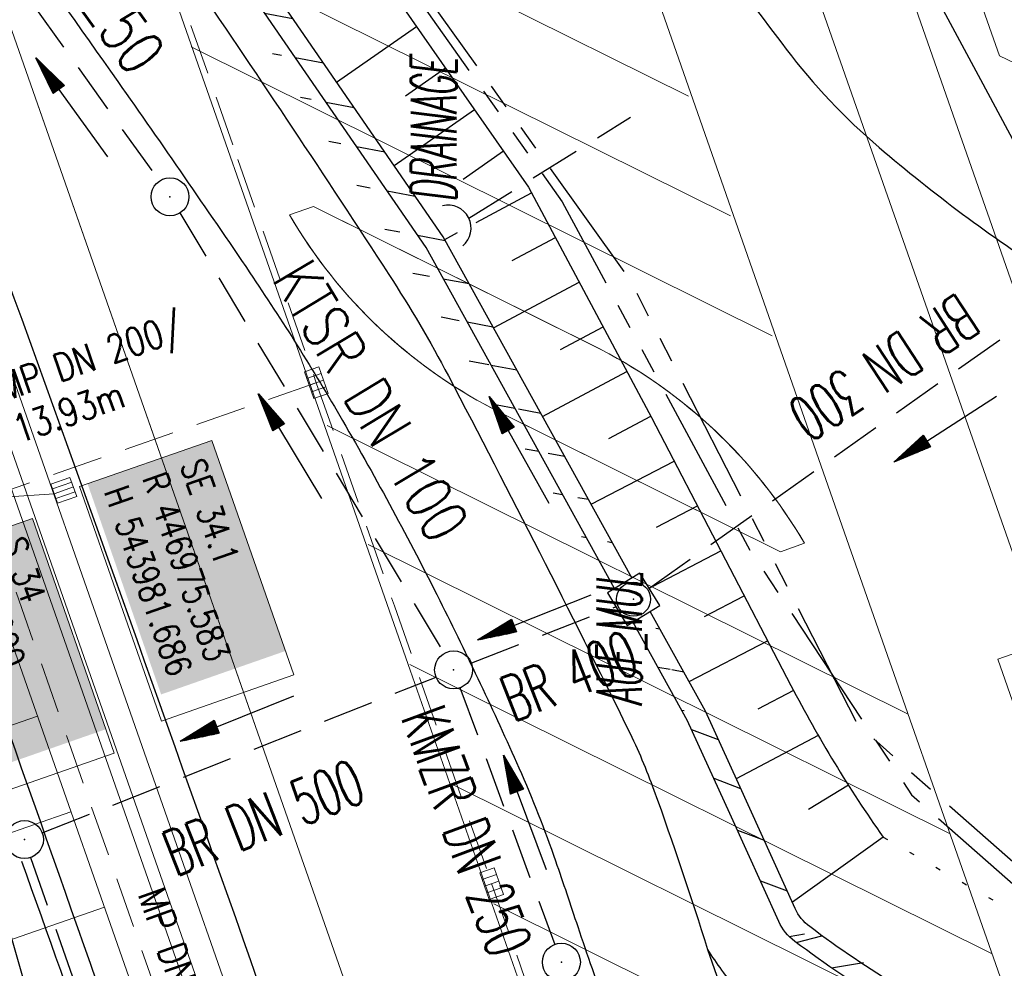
# Model space of a CAD drawing. Extents: x 446577 to 447216, y 443659 to 444842.
# Tile 112 of 177: x 446951 to 446990, y 444059 to 444097. Entities that reach past the tile are written whole.
import ezdxf
from ezdxf.enums import TextEntityAlignment as Align

# ---------------------------------------------------------------- set-up
doc = ezdxf.new("R2010")
doc.units = 0
doc.header["$LTSCALE"] = 2
doc.header["$MEASUREMENT"] = 0
for name, pattern in [('AUSGEZOGEN', [0]), ('GESTRICH-X2', [1.5, 1, -0.5]), ('PHANTOMX2', [5, 2.5, -0.5, 0.5, -0.5, 0.5, -0.5]), ('PUNKTX2_STR', [0.6, 0.1, -0.5])]:
    doc.linetypes.add(name, pattern=pattern)
doc.layers.get('0').update_dxf_attribs({"linetype": 'AUSGEZOGEN'})
for name, color, linetype in [('204-GRENZL-BAB', 7, 'AUSGEZOGEN'), ('ANMERKUNG', 7, 'CONTINUOUS'), ('Beschriftung', 7, 'CONTINUOUS'), ('BOESCHG', 250, 'AUSGEZOGEN'), ('DURCHL', 200, 'GESTRICH-X2'), ('FBRTOP', 250, 'AUSGEZOGEN'), ('Hintergrund', 7, 'CONTINUOUS'), ('Hintergrundplan', 7, 'CONTINUOUS'), ('KANAL', 7, 'GESTRICH-X2'), ('Lichtwellenleiter COLT', 46, 'PHANTOMX2'), ('Lichtwellenleiter GLH', 46, 'PHANTOMX2'), ('MULDE', 250, 'AUSGEZOGEN'), ('NUTZUNG', 8, 'PUNKTX2_STR'), ('PFEIL', 7, 'CONTINUOUS'), ('PFEILTOP', 200, 'AUSGEZOGEN'), ('Rinne', 200, 'CONTINUOUS'), ('SCHSYMBOL', 200, 'AUSGEZOGEN'), ('STRASSE', 250, 'AUSGEZOGEN'), ('TEXTO', 4, 'CONTINUOUS')]:
    doc.layers.add(name, color=color, linetype=linetype)
doc.styles.add('6', font='txt_____.ttf', dxfattribs={"width": 0.8, "height": 1})
doc.styles.add('8', font='txt_____.ttf', dxfattribs={"width": 0.8, "height": 1})
doc.styles.add('ROMANS', font='romans.shx', dxfattribs={"width": 0.8})
pattern_1 = [(349.3127690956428, (446945.9215762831, 444119.7831494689), (0.278171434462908, 1.473981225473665), [])]

# ---------------------------------------------------------------- blocks, each defined once
blk = doc.blocks.new('DL')
at = {"color": 0}
blk.add_arc((-0.3106833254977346, 0.0246800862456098), 0.9100732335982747, 282.5363002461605, 77.46369975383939, dxfattribs=at)
blk.add_point((0.5969366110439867, 0.0027149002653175), dxfattribs=at)
blk = doc.blocks.new('GST')
at = {"color": 0}
blk.add_circle((0, 0), 0.75, dxfattribs=at)
blk.add_point((0, 0), dxfattribs=at)
blk = doc.blocks.new('17')
blk.add_lwpolyline([(-0.7551444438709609, -1.217819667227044), (0.7477110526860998, -1.217819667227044), (0.7477110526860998, -1.800570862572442), (-0.7551444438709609, -1.800570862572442)], close=True)
blk.add_blockref('GST', (0, 0))
blk = doc.blocks.new('10')
blk.add_blockref('GST', (0, 0))
blk = doc.blocks.new('20')
blk.add_lwpolyline([(-0.7540238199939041, -0.7510624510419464), (0.7541923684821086, -0.7510624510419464), (0.7541923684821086, 0.7497802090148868), (-0.7540238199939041, 0.7497802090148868)], close=True)
blk.add_circle((0, 0), 0.675503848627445)
blk.add_point((0, 0))
blk = doc.blocks.new('PFEIL2')
at = {"color": 0}
for p, q in [((0.8796887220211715, 0.0024565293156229), (-2.401395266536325, -0.0115320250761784)), ((0.8808543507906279, -0.2709205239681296), (0.8785230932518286, 0.2758335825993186)), ((0.8785230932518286, 0.2758335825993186), (2.429089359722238, 0.0090619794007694)), ((0.9110887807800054, 0.2702307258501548), (0.8785706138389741, 0.2646884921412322)), ((0.9651190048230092, 0.2609349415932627), (0.8786494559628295, 0.2461975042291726)), ((1.01914922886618, 0.2516391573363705), (0.8787282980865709, 0.2277065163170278)), ((1.073179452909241, 0.24234337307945), (0.8788071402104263, 0.2092155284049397)), ((1.127209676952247, 0.2330475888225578), (0.8788859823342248, 0.1907245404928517)), ((1.181239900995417, 0.2237518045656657), (0.8789648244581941, 0.1722335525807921)), ((1.235270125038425, 0.2144560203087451), (0.8790436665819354, 0.1537425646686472)), ((1.289300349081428, 0.2051602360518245), (0.8791225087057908, 0.1352515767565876)), ((1.34333057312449, 0.195864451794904), (0.8792013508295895, 0.1167605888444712)), ((1.397360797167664, 0.1865686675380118), (0.8792801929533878, 0.0982696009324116)), ((1.451391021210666, 0.1772728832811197), (0.8793590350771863, 0.0797786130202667)), ((1.505421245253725, 0.1679770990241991), (0.8794378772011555, 0.0612876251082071)), ((1.559451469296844, 0.1586813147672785), (0.8795167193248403, 0.0427966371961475)), ((1.613481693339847, 0.1493855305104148), (0.8795955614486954, 0.024305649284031)), ((1.66751191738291, 0.140089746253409), (0.8796744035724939, 0.005814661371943)), ((1.721542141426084, 0.1307939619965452), (0.8797532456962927, -0.0126763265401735)), ((1.775572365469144, 0.1214981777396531), (0.8798320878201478, -0.0311673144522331)), ((1.82960258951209, 0.1122023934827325), (0.8799109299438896, -0.0496583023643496)), ((1.883632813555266, 0.1029066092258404), (0.8799897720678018, -0.0681492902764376)), ((1.937663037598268, 0.0936108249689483), (0.8800686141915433, -0.08664027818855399)), ((1.991693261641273, 0.0843150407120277), (0.8801474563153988, -0.105131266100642)), ((2.045723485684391, 0.0750192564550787), (0.8802262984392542, -0.1236222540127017)), ((2.099753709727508, 0.0657234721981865), (0.8803051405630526, -0.1421132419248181)), ((2.153783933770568, 0.056427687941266), (0.8803839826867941, -0.1606042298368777)), ((2.207814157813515, 0.0471319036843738), (0.8804628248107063, -0.1790952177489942)), ((2.261844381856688, 0.0378361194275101), (0.8805416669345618, -0.1975862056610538)), ((2.31587460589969, 0.0285403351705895), (0.8806205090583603, -0.2160771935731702)), ((2.36990482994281, 0.0192445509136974), (0.8806993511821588, -0.2345681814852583)), ((2.423935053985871, 0.009948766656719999), (0.8807781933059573, -0.2530591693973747)), ((2.429089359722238, 0.0090619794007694), (0.8808543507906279, -0.2709205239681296))]:
    blk.add_line(p, q, dxfattribs=at)
blk = doc.blocks.new('SK-rechteck Mitt')
at = {"color": 18, "lineweight": 9, "true_color": 0x000000}
for p, q in [((-0.375, 0.2), (-0.375, -0.2)), ((-0.375, 0.2), (0.375, 0.2)), ((-0.1875, 0.2), (-0.1875, -0.2)), ((0, 0.2), (0, -0.2)), ((0.1875, 0.2), (0.1875, -0.2)), ((0.375, 0.2), (0.375, -0.2)), ((-0.375, -0.2), (0.375, -0.2))]:
    blk.add_line(p, q, dxfattribs=at)
blk = doc.blocks.new('SK-quadrat Rand')
at = {"color": 18, "lineweight": 9, "true_color": 0x000000}
for p, q in [((-0.4, 0.8), (-0.4, 0)), ((-0.4, 0.8), (0.4, 0.8)), ((-0.2, 0.8), (-0.2, 0)), ((0, 0.8), (0, 0)), ((0.2, 0.8), (0.2, 0)), ((0.4, 0.8), (0.4, 0)), ((-0.4, 0), (0.4, 0))]:
    blk.add_line(p, q, dxfattribs=at)

msp = doc.modelspace()

# ---------------------------------------------------------------- hatches: boundary and pattern name
at = {"layer": 'PFEILTOP'}
h = msp.add_hatch(dxfattribs=at)
h.set_pattern_fill('_USER', color=256, scale=1.5, angle=45, style=0, pattern_type=0)
h.set_pattern_definition(pattern_1)
edge = h.paths.add_edge_path()
edge.add_line((446974.9538125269, 444074.8880937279), (446967.5025274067, 444088.3657829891))
edge.add_line((446967.5025274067, 444088.3657829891), (446949.7923490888, 444114.0595496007))
edge.add_line((446949.7923490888, 444114.0595496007), (446934.7433422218, 444136.3120810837))
edge.add_line((446934.084896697, 444135.8577752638), (446934.739103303, 444136.3182247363))
edge.add_line((446974.2698390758, 444074.4718069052), (446966.8214725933, 444087.944217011))
edge.add_line((446966.8214725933, 444087.944217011), (446949.1316509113, 444113.6084503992))
edge.add_line((446949.1316509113, 444113.6084503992), (446934.0806577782, 444135.8639189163))
h = msp.add_hatch(dxfattribs=at)
h.set_pattern_fill('_USER', color=256, scale=1.5, angle=45, style=0, pattern_type=0)
h.set_pattern_definition(pattern_1)
edge = h.paths.add_edge_path()
edge.add_line((446977.8610626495, 444069.6295358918), (446975.6841824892, 444073.5670196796))
edge.add_line((446977.1609373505, 444069.2424641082), (446975.0002090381, 444073.1507328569))
h = msp.add_hatch(dxfattribs=at)
h.set_pattern_fill('_USER', color=256, scale=1.5, angle=45, style=0, pattern_type=0)
h.set_pattern_definition([(9.33866288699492, (446995.4612132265, 444055.4750530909), (-0.2434045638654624, 1.480119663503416), [])])
edge = h.paths.add_edge_path()
edge.add_arc((446997.7529090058, 444052.065992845), 1.370160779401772, 15.23288174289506, 46.43622519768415)
edge.add_arc((446986.0713761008, 444039.7836346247), 18.32051577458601, 46.43622519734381, 54.87209918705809)
edge.add_arc((446990.3564765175, 444045.8744089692), 10.8733943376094, 54.87209918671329, 68.55359848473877)
edge.add_arc((446990.5429532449, 443991.7397602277), 32.30510983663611, 30.82616753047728, 36.53613942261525)
edge.add_arc((447166.4296622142, 444120.6339597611), 185.7546931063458, 213.4729715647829, 216.1825084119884, ccw=False)
edge.add_arc((447094.2245889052, 444072.8914328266), 99.19303017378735, 209.764800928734, 213.4729715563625, ccw=False)
edge.add_arc((447148.7685278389, 444104.0845578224), 162.0265588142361, 208.1238329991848, 209.7648009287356, ccw=False)
edge.add_arc((447130.0417178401, 444094.0753596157), 140.792683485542, 206.363457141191, 208.123832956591, ccw=False)
edge.add_arc((447083.1456818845, 444070.833233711), 88.45307510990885, 202.6138456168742, 206.3634571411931, ccw=False)
edge.add_arc((447014.8522746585, 444042.3860673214), 14.47178865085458, 193.3353238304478, 202.6138456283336, ccw=False)
edge.add_arc((447032.2373512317, 444046.507044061), 32.33861088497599, 188.3080403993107, 193.3353238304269, ccw=False)
edge.add_arc((446865.1785341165, 444022.1118551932), 136.4919953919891, 8.308040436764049, 10.75447794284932)
edge.add_arc((446818.246483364, 444013.1977267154), 184.2631066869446, 10.75447794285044, 11.83994306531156)
edge.add_arc((446982.4909826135, 444047.6297060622), 16.44827797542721, 11.83994308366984, 15.47357671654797)
edge.add_arc((446997.2481964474, 444051.7149155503), 1.13605094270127, 15.47357671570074, 46.43622519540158)
edge.add_arc((446985.7772795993, 444039.6540061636), 17.78079391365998, 46.43622520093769, 54.17360759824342)
edge.add_arc((446990.1282019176, 444045.6808552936), 10.34752844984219, 54.17360759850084, 83.98377958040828)
edge.add_arc((446992.764012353, 444070.6908056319), 14.80093298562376, 239.1447287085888, 263.9837796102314, ccw=False)
edge.add_arc((447006.691913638, 444094.0039153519), 41.9576544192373, 232.9201002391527, 239.1447287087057, ccw=False)
edge.add_arc((446982.6286066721, 444062.1633087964), 2.046916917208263, 204.4604746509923, 232.9201002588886, ccw=False)

# ---------------------------------------------------------------- linework, layer by layer
at = {"layer": '204-GRENZL-BAB', "flags": 128}
msp.add_lwpolyline([(446932.5158822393, 444123.428482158), (446958.9741703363, 444030.7311500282)], dxfattribs=at)
at = {"layer": 'Beschriftung', "color": 18, "lineweight": 9, "true_color": 0x000000}
for points in [[(446958.3534182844, 444080.3247356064), (446961.5907582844, 444071.0570936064), (446956.3670232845, 444069.2323576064), (446953.1296842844, 444078.4999996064), (446958.3534182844, 444080.3247356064)], [(446951.2643292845, 444077.2367006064), (446954.5016682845, 444067.9690576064), (446944.7465392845, 444064.5614306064), (446941.5091992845, 444073.8290736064), (446951.2643292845, 444077.2367006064)], [(446999.1777212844, 444075.0823156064), (447002.4150602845, 444065.8146726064), (446992.6599312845, 444062.4070456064), (446989.4225912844, 444071.6746886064), (446999.1777212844, 444075.0823156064)]]:
    msp.add_lwpolyline(points, close=True, dxfattribs=at)
at = {"layer": 'BOESCHG'}
for p, q in [((446963.289113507, 444094.4785657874), (446966.4465900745, 444096.6796390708)), ((446966.0072468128, 444093.9353850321), (446967.5903180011, 444095.0389421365)), ((446965.5592377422, 444091.185090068), (446968.7340459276, 444093.3982452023)), ((446968.2860368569, 444090.6479502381), (446969.8777738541, 444091.757548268)), ((446968.8036972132, 444088.9302841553), (446970.9951793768, 444090.1005875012)), ((446967.558167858, 444088.2651419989), (446968.0667874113, 444088.536756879)), ((446970.2316267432, 444087.4255156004), (446971.937303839, 444088.3363875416)), ((446969.4937314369, 444084.7641453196), (446972.8794283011, 444086.5721875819)), ((446972.1415329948, 444083.9108173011), (446973.8215527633, 444084.8079876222)), ((446971.4292950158, 444081.2631486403), (446974.7636772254, 444083.0437876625)), ((446974.0514392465, 444080.3961190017), (446975.7058016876, 444081.2795877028)), ((446973.3455367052, 444077.7971008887), (446976.6294451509, 444079.5056337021)), ((446975.9330297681, 444076.8888132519), (446977.5525335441, 444077.7313992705)), ((446975.8042335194, 444074.5673103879), (446978.4756219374, 444075.9571648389)), ((446977.8241074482, 444073.3637051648), (446979.3987103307, 444074.1829304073)), ((446977.2174938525, 444070.7936062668), (446980.3217987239, 444072.4086959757)), ((446981.3479711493, 444070.4352661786), (446979.9293415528, 444069.7082122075)), ((446982.3226591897, 444068.6653708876), (446979.0787185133, 444066.9547483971)), ((446983.5126635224, 444066.7002340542), (446981.9420950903, 444065.7345541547)), ((446984.885, 444064.65), (446981.2989352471, 444062.07766602))]:
    msp.add_line(p, q, dxfattribs=at)
msp.add_lwpolyline([(446937.9133367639, 444138.9139687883), (446952.548, 444116.365), (446962.8125188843, 444101.8910266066), (446970.871, 444090.331), (446975.732142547, 444081.2281395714), (446981.244, 444070.634)], dxfattribs=at)
at = {"layer": 'BOESCHG', "flags": 128}
for points in [[(446992.7249511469, 444087.1585944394), (446988.7491891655, 444094.5633114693), (446985.4456442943, 444100.7160477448, -0.2141283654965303), (446985.1409655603, 444105.0084545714, 0.1777741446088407), (446985.1366278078, 444110.1210414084, 0.04173906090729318), (446983.0256363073, 444114.65022882, -0.03256679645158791), (446980.2161290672, 444120.4005883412, -0.02692287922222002), (446978.6319248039, 444124.943616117, 0.02859997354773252), (446977.1261525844, 444129.2156171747, 0.1019053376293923), (446975.1102982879, 444132.167427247, 0.1006197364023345), (446972.0592862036, 444134.1142205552, 0.2354196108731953), (446967.9410550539, 444133.7216708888, 0.2216443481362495), (446965.557975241, 444130.0612665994, 0.03299655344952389), (446965.3700032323, 444127.5564012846, 0.07491412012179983), (446965.5257676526, 444126.4559805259, 0.0157125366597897), (446966.6265772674, 444123.1517512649, 0.009689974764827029), (446968.6810240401, 444117.8922195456, 0.00808865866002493), (446972.0972718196, 444109.9877231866, 0.01273960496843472), (446974.4736663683, 444105.0631843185, 0.03548887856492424), (446975.6048409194, 444103.2016295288, 0.00838989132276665), (446981.0546859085, 444095.7856531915, 0.05331835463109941), (446984.7300876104, 444091.8958745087, 0.03375943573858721), (446991.4994150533, 444086.8589816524)], [(446928.2879999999, 444102.886, -0.001315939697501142), (446939.6610251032, 444068.4586075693, -0.002624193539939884), (446945.2279999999, 444051.15, -3.224832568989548e-06), (446954.2302413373, 444022.647620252, 4.006817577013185e-06), (446961.546, 443999.485, 0.0001368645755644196), (446964.6035586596, 443989.8138697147, 5.495727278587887e-05), (446972.2272854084, 443965.7319899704)]]:
    msp.add_lwpolyline(points, format="xyb", dxfattribs=at)
at = {"layer": 'BOESCHG'}
msp.add_arc((447027.8288550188, 444094.8791351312), 52.51642880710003, 207.4947689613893, 215.1425669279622, dxfattribs=at)
at = {"layer": 'DURCHL'}
for p, q in [((446968.5137839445, 444089.1021356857), (446974.8970358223, 444093.0877277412)), ((446975.625, 444074.469), (446991.625, 444085.813))]:
    msp.add_line(p, q, dxfattribs=at)
at = {"layer": 'FBRTOP', "color": 0, "const_width": 0.5}
for points in [[(446953.2360528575, 443912.196894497, -6.370989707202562e-06), (446957.3649349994, 443900.3987312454, 4.247404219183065e-06), (446961.4938171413, 443888.6005679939, 2.104100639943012e-06), (446973.8810806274, 443853.2057571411, 2.104058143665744e-06), (446986.2688957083, 443817.8103434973, 4.247278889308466e-06), (446998.6569349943, 443782.4157312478, -5.663131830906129e-06), (447011.0449742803, 443747.0211189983, -1.140309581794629e-06), (447016.0334735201, 443732.7675557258, 2.548408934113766e-06)], [(446979.6639471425, 443921.4471055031, -6.37114044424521e-06), (446983.7930650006, 443909.6482687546, 4.247189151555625e-06), (446987.9221828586, 443897.849432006, 2.129122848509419e-06), (447000.3098144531, 443862.4535751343, 2.129237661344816e-06), (447012.6971042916, 443827.0596565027, 4.24745450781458e-06), (447025.0850650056, 443791.6652687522, -5.663118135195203e-06), (447037.4730257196, 443756.2708810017, -3.68169775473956e-07), (447039.0841037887, 443751.6675948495, 2.548405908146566e-06)], [(446839.935, 444441.166, -1.055985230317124e-05), (446846.0097570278, 444397.8760390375, 6.700383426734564e-05)], [(446954.8885300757, 443992.2344397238, 2.908755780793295e-06), (446959.0177386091, 443980.4372726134, -1.814780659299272e-05)], [(446928.4594699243, 443982.9875602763, 2.875054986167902e-06), (446932.5892613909, 443971.1887273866, -1.8145826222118e-05)], [(446866.5664326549, 444271.7772461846, 0.002690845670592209), (446871.765, 444245.898, 0.003084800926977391), (446877.2143578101, 444220.3049943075, 0.003295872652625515), (446882.62, 444196.4179999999, 0.00349333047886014), (446888.3352319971, 444172.6658189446, 0.00355055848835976), (446894.287, 444149.378, 0.002848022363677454), (446900.3194976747, 444126.9734120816, 0.002557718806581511), (446907.306, 444102.1, 0.002824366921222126), (446915.5419328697, 444073.9459866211, 0.003984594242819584), (446921.651, 444054.071, 0.002927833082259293), (446930.2427765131, 444027.4357087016, 0.003934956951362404), (446936.907, 444007.7070000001, 0.0001263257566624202), (446946.6472468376, 443979.6264123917, 0.0001954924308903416), (446952.953, 443961.485, 2.586455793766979e-05), (446968.5578201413, 443916.6545327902, 0.0004431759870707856), (446969.471, 443914.039, 0.0001304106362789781), (446975.6723185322, 443896.3424231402, -8.1925006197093e-05), (446985.547, 443868.172, -9.739611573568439e-06), (446990.1417627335, 443855.0563907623, -1.089176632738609e-05), (446994.25, 443843.328, -0.0005325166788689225)], [(446963.1469471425, 443968.640105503, -7.338148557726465e-06), (446967.2760650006, 443956.8412687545, 1.274303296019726e-05)], [(446953.0736087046, 443997.4217752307, 3.808932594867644e-06), (446954.6831927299, 443992.8212127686, 2.986299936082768e-05)], [(446936.7190528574, 443959.389894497, -7.336409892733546e-06), (446940.8479349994, 443947.5917312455, 1.274137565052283e-05)], [(446926.6223912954, 443988.2382247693, 3.808597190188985e-06), (446928.251604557, 443983.5815572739, 2.985694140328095e-05)]]:
    msp.add_lwpolyline(points, format="xyb", dxfattribs=at)
at = {"layer": 'FBRTOP', "color": 0}
msp.add_lwpolyline([(446906.283, 444163.064, 0.003557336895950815), (446913.218890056, 444136.3352589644, 0.004716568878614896), (446918.783, 444116.265, 2.414482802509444e-05), (446923.2059518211, 444100.8791544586, 0.003676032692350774), (446923.2357499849, 444100.7783139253, 0.0001714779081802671), (446925.2500731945, 444094.1497218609, 4.809169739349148e-05), (446932.4428124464, 444070.5176759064, 6.456882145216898e-05), (446938.9077210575, 444049.2941165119, 0.003485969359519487), (446939.0302572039, 444048.9018588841, 0.003745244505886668), (446939.2223623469, 444048.3167678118, 6.786955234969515e-05), (446950.0690621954, 444016.1119313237, 1.118619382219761e-05), (446956.4610052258, 443997.1435874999, 0.00169757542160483), (446956.5035520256, 443997.0187397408, 0.0003487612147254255), (446956.7137033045, 443996.4102473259, 1.260593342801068e-05), (446962.5400049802, 443979.579639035, 5.139057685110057e-06), (446967.3651986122, 443965.6425609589, 1.973302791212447e-05), (446968.622, 443962.013, 0.001123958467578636), (446976.5681716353, 443939.2336237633, -0.0004424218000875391), (446996.834, 443881.391), (447012.742, 443835.838, 0.0003877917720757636), (447024.0878979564, 443803.4295380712, 0.0002501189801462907), (447041.743, 443753.205)], format="xyb", dxfattribs=at)
at = {"layer": 'Hintergrund', "color": 254, "lineweight": 18, "true_color": 0xcccccc}
for p, q in [((446960.0578542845, 444069.1018096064), (446915.8374812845, 444195.3302566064)), ((446966.1923212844, 444071.2508366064), (446928.1256132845, 444179.9134516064)), ((446958.7108962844, 444165.2024326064), (447020.0668772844, 443990.0709366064)), ((446983.1800742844, 444077.2019896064), (446953.8630732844, 444160.8882946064)), ((446954.2086502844, 444105.3418066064), (446977.1900512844, 444093.9226606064)), ((446989.4804122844, 444095.5209226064), (446987.5356582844, 444101.0718686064)), ((446955.8805202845, 444100.6028196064), (446978.8478992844, 444089.1906406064)), ((446957.5383682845, 444095.8707996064), (446980.5057472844, 444084.4586206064)), ((446962.9088502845, 444080.9171926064), (446985.8762292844, 444069.5050136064)), ((447021.8922592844, 443966.6968316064), (446983.1800742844, 444077.2019896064)), ((446964.5303692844, 444076.2032246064), (446987.5340762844, 444064.7729946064)), ((446966.1845002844, 444071.4730516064), (446989.1919242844, 444060.0409746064)), ((446996.4110622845, 443984.9904866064), (446966.1923212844, 444071.2508366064)), ((446947.1985052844, 444067.9426286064), (446951.4634772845, 444069.4267436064)), ((446967.8426002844, 444066.7409066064), (446990.8497722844, 444055.3089546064)), ((446948.5130992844, 444064.1648186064), (446952.7856262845, 444065.6515626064)), ((446949.8276922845, 444060.3870096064), (446954.1077742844, 444061.8763826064)), ((446969.5028762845, 444062.0076806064), (446992.5076202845, 444050.5769346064))]:
    msp.add_line(p, q, dxfattribs=at)
for points in [[(447021.2608992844, 443893.4874356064), (447021.8960242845, 443900.8354556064, 0.1981328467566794), (447010.4218942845, 443937.1994336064), (447007.6268632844, 443940.5377916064, -0.06857333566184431), (447003.2766842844, 443947.4772936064, -0.00183189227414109), (447003.1390872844, 443947.7859516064, 0.1785344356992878), (447001.6951962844, 443949.2779086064), (446997.4965382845, 443951.2979266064, -0.1989129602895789), (446995.9658932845, 443953.0094246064), (446914.6622402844, 444185.0827236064, -0.187648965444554), (446914.7362032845, 444187.2566596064), (446916.4087702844, 444191.1582276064, 0.1989128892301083), (446916.4369952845, 444193.4541596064), (446910.2913062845, 444211.1614276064, 0.05233417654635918), (446897.3478332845, 444238.5420976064)], [(446903.3590002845, 444203.0077676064, -0.01790214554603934), (446910.8313212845, 444185.4425976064), (446913.4883102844, 444177.8586786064), (446993.0754992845, 443950.6103626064, -0.0927346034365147), (446995.6049302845, 443929.3970956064)], [(446958.7108962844, 444165.2024326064), (446959.8947602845, 444161.8203726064, 0.1989042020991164), (446961.4253312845, 444160.1089326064), (446963.6467122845, 444159.0401376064, -0.1989041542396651), (446965.1772832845, 444157.3286976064), (447021.3912472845, 443996.8762386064, -0.1989042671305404), (447021.2634262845, 443994.5837866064), (447020.1949422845, 443992.3626946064, 0.2025709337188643), (447020.0668772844, 443990.0709366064)], [(447020.0668772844, 443990.0709366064, -0.1989680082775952), (447020.1949422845, 443992.3626946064), (447021.2639562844, 443994.5834856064, 0.199027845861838), (447021.3912472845, 443996.8762386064), (446965.1772832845, 444157.3286976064, 0.1989041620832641), (446963.6467122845, 444159.0401376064), (446961.4259562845, 444160.1084856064, -0.1988955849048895), (446959.8954182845, 444161.8198316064)], [(446961.4264412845, 444089.2331616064, 0.1426233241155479), (446969.5367372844, 444081.5345146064), (446980.8262762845, 444075.9244926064), (446981.7769312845, 444076.2574596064, 0.1426233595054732), (446973.6685952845, 444083.9476506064), (446962.3717362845, 444089.5609076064), (446961.4251852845, 444089.2337856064)], [(446962.3717362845, 444089.5609076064), (446961.4259562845, 444089.2324856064, 0.1464959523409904), (446969.8009562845, 444081.4034856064), (446980.8262762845, 444075.9244926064), (446981.7759562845, 444076.2584856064, 0.1463256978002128), (446973.4069562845, 444084.0774856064), (446962.3721132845, 444089.5605426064)]]:
    msp.add_lwpolyline(points, format="xyb", dxfattribs=at)
for points in [[(446912.7188352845, 444186.1038786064), (446915.3758232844, 444178.5199596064), (446994.8143562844, 443951.6961086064)], [(446913.6953632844, 444184.8287096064), (446995.0786912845, 443952.4611776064), (446997.4965382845, 443951.2979266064)], [(446998.4466522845, 444098.6623436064), (446997.8335412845, 444097.3879346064), (446990.7548282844, 444094.9078336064), (446989.4804122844, 444095.5209226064)]]:
    msp.add_lwpolyline(points, dxfattribs=at)
at = {"layer": 'Hintergrundplan', "color": 254, "lineweight": 18, "true_color": 0xcccccc}
for p, q in [((447001.2027362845, 443951.6524496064), (446915.8374812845, 444195.3302566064)), ((446951.4155802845, 444186.0258236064), (447020.0668772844, 443990.0709366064)), ((446966.1923212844, 444071.2508366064), (446928.1256132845, 444179.9134516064)), ((446983.1800742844, 444077.2019896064), (446953.8630732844, 444160.8882946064)), ((446954.2086502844, 444105.3418066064), (446977.1900512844, 444093.9226606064)), ((446989.4804122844, 444095.5209226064), (446987.5356582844, 444101.0718686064)), ((446955.8805202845, 444100.6028196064), (446978.8478992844, 444089.1906406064)), ((446957.5383682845, 444095.8707996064), (446980.5057472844, 444084.4586206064)), ((446962.9088502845, 444080.9171926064), (446985.8762292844, 444069.5050136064)), ((447021.8922592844, 443966.6968316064), (446983.1800742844, 444077.2019896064)), ((446964.5303692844, 444076.2032246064), (446987.5340762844, 444064.7729946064)), ((446966.1845002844, 444071.4730516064), (446989.1919242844, 444060.0409746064)), ((446996.4110622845, 443984.9904866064), (446966.1923212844, 444071.2508366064)), ((446947.1985052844, 444067.9426286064), (446951.4634772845, 444069.4267436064)), ((446967.8426002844, 444066.7409066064), (446990.8497722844, 444055.3089546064)), ((446948.5130992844, 444064.1648186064), (446952.7856262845, 444065.6515626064)), ((446949.8276922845, 444060.3870096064), (446954.1077742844, 444061.8763826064)), ((446969.5028762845, 444062.0076806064), (446992.5076202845, 444050.5769346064))]:
    msp.add_line(p, q, dxfattribs=at)
for points in [[(447021.2608992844, 443893.4874356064), (447021.8960242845, 443900.8354556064, 0.1981328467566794), (447010.4218942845, 443937.1994336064), (447007.6268632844, 443940.5377916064, -0.06857333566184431), (447003.2766842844, 443947.4772936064, -0.00183189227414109), (447003.1390872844, 443947.7859516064, 0.1785344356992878), (447001.6951962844, 443949.2779086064), (446997.4965382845, 443951.2979266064, -0.1989129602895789), (446995.9658932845, 443953.0094246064), (446914.6622402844, 444185.0827236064, -0.187648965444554), (446914.7362032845, 444187.2566596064), (446916.4087702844, 444191.1582276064, 0.1989128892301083), (446916.4369952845, 444193.4541596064), (446910.2913062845, 444211.1614276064, 0.05233417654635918), (446897.3478332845, 444238.5420976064)], [(446903.3590002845, 444203.0077676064, -0.01790214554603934), (446910.8313212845, 444185.4425976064), (446913.4883102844, 444177.8586786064), (446993.0754992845, 443950.6103626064, -0.0927346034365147), (446995.6049302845, 443929.3970956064)], [(446958.7108962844, 444165.2024326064), (446959.8947602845, 444161.8203726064, 0.1989042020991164), (446961.4253312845, 444160.1089326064), (446963.6467122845, 444159.0401376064, -0.1989041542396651), (446965.1772832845, 444157.3286976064), (447021.3912472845, 443996.8762386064, -0.1989042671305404), (447021.2634262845, 443994.5837866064), (447020.1949422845, 443992.3626946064, 0.2025709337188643), (447020.0668772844, 443990.0709366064)], [(446961.4264412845, 444089.2331616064, 0.1426233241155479), (446969.5367372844, 444081.5345146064), (446980.8262762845, 444075.9244926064), (446981.7769312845, 444076.2574596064, 0.1426233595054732), (446973.6685952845, 444083.9476506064), (446962.3717362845, 444089.5609076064), (446961.4251852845, 444089.2337856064)]]:
    msp.add_lwpolyline(points, format="xyb", dxfattribs=at)
for points in [[(446912.7188352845, 444186.1038786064), (446915.3758232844, 444178.5199596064), (446994.8143562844, 443951.6961086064)], [(446913.6953632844, 444184.8287096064), (446995.0786912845, 443952.4611776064), (446997.4965382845, 443951.2979266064)], [(446998.4466522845, 444098.6623436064), (446997.8335412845, 444097.3879346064), (446990.7548282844, 444094.9078336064), (446989.4804122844, 444095.5209226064)]]:
    msp.add_lwpolyline(points, dxfattribs=at)
at = {"layer": 'KANAL'}
for p, q in [((446944.3439999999, 444107.2499999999), (446956.281, 444090.5629999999)), ((446957.0939999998, 444089.313), (446967.531, 444071.906)), ((446975.6249999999, 444074.469), (446991.6249999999, 444085.813)), ((446968.6249999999, 444071.531), (446974.3129999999, 444073.7499999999)), ((446951.656, 444064.8129999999), (446967.2189999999, 444070.969)), ((446968.156, 444070.563), (446971.906, 444060.406)), ((446951.1879999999, 444063.8439999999), (446966.9999999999, 444019))]:
    msp.add_line(p, q, dxfattribs=at)
at = {"layer": 'KANAL', "color": 92, "lineweight": 9, "true_color": 0x00b400}
for p in [(446962.4839172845, 444082.6024506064, 452.654), (446952.1269172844, 444078.2174506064, 452.411), (446961.2289172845, 444044.1304506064, 452.541)]:
    msp.add_line(p, (446949.3259172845, 444078.0144506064, 452.228), dxfattribs=at)
msp.add_polyline3d([(446929.1419172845, 444177.8124506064, 451.703), (446931.9179172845, 444169.8574506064, 451.783), (446934.7489172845, 444161.7854506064, 451.874), (446938.6019172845, 444150.8024506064, 451.979), (446941.6999172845, 444141.9804506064, 452.073), (446945.8079172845, 444130.2374506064, 452.18), (446948.6269172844, 444122.1754506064, 452.268), (446952.7229172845, 444110.4624506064, 452.373), (446955.5479172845, 444102.3764506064, 452.456), (446959.3839172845, 444091.4214506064, 452.557), (446962.4839172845, 444082.6024506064, 452.654), (446965.5689172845, 444073.7884506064, 452.744), (446969.4139172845, 444062.8094506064, 452.856), (446972.2229172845, 444054.8144506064, 452.922), (446975.0219172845, 444046.8014506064, 453.019), (446979.1509172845, 444035.0454506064, 453.12), (446983.2769172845, 444023.2474506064, 453.242), (446986.9179172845, 444012.8674506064, 453.326), (446990.2229172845, 444003.4464506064, 453.406), (446993.2789172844, 443994.7094506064, 453.477), (446996.4779172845, 443985.5174506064, 453.567)], dxfattribs=at)
at = {"layer": 'Lichtwellenleiter COLT', "flags": 128}
msp.add_lwpolyline([(446816.7730977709, 444816.8649508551), (446819.6239999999, 444799.091), (446824.2359999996, 444774.7359999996), (446831.6859999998, 444743.9589999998), (446835.9040000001, 444698.3020000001), (446836.6469999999, 444687.9010000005), (446840.1100000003, 444664.7350000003), (446852.6090000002, 444581.4220000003), (446856.0010000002, 444543.0049999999), (446859.9790000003, 444500.6639999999), (446872.9740000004, 444413.1150000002), (446880.9809999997, 444367.2939999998), (446898.0880000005, 444284.0990000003), (446912.9359999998, 444193.4730000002), (446922.2870000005, 444168.7350000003), (446927.5700000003, 444156.6100000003), (446940.4299999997, 444137.4299999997), (446960.5999999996, 444106.0999999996), (446972.2000000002, 444089.7499999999), (446979.6299999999, 444075.9699999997), (446986.0099999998, 444066.3200000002), (446990.9800000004, 444061.9400000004), (447002.5700000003, 444056.46), (447015.4900000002, 444051.8900000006), (447029.71, 444042.2699999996), (447034.3300000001, 444023.3399999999), (447035.2199999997, 444005.1600000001), (447039.0200000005, 443997.6299999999), (447042.6900000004, 443991.1100000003), (447046.4900000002, 443980.9500000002), (447046.5800000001, 443972.29), (447046.96, 443967.8900000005), (447049.9299999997, 443956.0800000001), (447051.3399999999, 443951.8799999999), (447052.4100000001, 443948.0099999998), (447051.7199999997, 443939.5099999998), (447054.0134572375, 443929.7670226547)], dxfattribs=at)
at = {"layer": 'Lichtwellenleiter GLH', "flags": 128}
msp.add_lwpolyline([(446817.5094939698, 444816.9693241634), (446823.3639999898, 444777.4699999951), (446830.8641084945, 444742.8958915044), (446833.8499999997, 444709.5170000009), (446836.8150000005, 444691.2300000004), (446838.9510000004, 444675.6370000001), (446841.5210000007, 444660.0020000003), (446846.0539999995, 444625.7549999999), (446849.9850000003, 444600.6950000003), (446854.148, 444573.7999999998), (446855.9969999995, 444550.2279999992), (446858.4180000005, 444517.7579999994), (446863.0819999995, 444478.2470000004), (446866.7450000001, 444454.1129999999), (446870.8909999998, 444424.3849999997), (446873.9689999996, 444406.2929999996), (446880.4850000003, 444371.6900000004), (446885.5099999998, 444345.1520000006), (446891.7639999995, 444313.5599999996), (446896.1490000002, 444292.9920000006), (446898.6189999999, 444279.3720000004), (446901.5260000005, 444261.8139999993), (446905.7769999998, 444234.9670000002), (446912.017, 444199.2289999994), (446915.0430000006, 444187.0729999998), (446924.8980000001, 444161.0920000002), (446934.7549999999, 444146.1570000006), (446941.5970000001, 444135.1429999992), (446949.1330000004, 444122.3539999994), (446960.0080000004, 444107.4270000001), (446974.892, 444086.6399999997), (446983.8909999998, 444069.0750000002), (446993.5149999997, 444060.5989999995), (447003.3509999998, 444056.0829999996), (447012.2379999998, 444053.9389999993), (447024.7689999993, 444047.1759999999), (447032.7039999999, 444037.4709999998), (447034.4840000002, 444027.3849999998), (447033.8059999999, 444016.4970000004), (447034.2910000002, 444009.4229999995), (447036.7510000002, 444002.1620000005), (447044.8839999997, 443987.1349999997), (447045.9479999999, 443981.0199999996), (447045.7120000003, 443971.6920000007), (447046.1710000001, 443967.9770000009), (447051.1950000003, 443949.1720000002), (447051.0580000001, 443938.506), (447052.4748564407, 443928.9368052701)], dxfattribs=at)
at = {"layer": 'MULDE', "flags": 128}
for points in [[(446913.2774528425, 444150.0668779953, -5.821848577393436e-05), (446918.3957862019, 444131.6499172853, -8.823981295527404e-05), (446921.7696098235, 444119.4963127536, -7.89190232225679e-06), (446925.5726394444, 444105.7863426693, 3.953249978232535e-05), (446926.3325757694, 444103.0474354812, 0.006874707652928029), (446932.5893434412, 444081.650252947, 0.004654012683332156), (446942.5642231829, 444050.2445700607, 0.001113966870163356), (446943.3710868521, 444047.802198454, 5.492190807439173e-05), (446959.8807560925, 443998.2170092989, 0.001611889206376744), (446963.3677801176, 443987.859398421, 0.0006729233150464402), (446971.8378283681, 443963.0756670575, 0.0006729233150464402)], [(446934.4912005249, 444103.8624813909, 0.0003207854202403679), (446939.8329965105, 444088.6402394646, 0.001030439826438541), (446941.5100007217, 444083.9023851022, 0.0001418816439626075), (446955.1028894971, 444045.7842687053, -0.0007318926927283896), (446957.72821128, 444038.3946091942, -0.001834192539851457), (446969.5198339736, 444004.6560793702, -0.002425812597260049), (446978.2166674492, 443979.074721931), (446984.7732254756, 443959.4774096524), (446989.5426674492, 443945.221721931)]]:
    msp.add_lwpolyline(points, format="xyb", dxfattribs=at)
at = {"layer": 'MULDE'}
msp.add_lwpolyline([(446950.8358809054, 444063.6961076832, 6.417364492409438e-05), (446956.9865068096, 444046.456567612, -0.0007318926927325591), (446959.6137887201, 444039.0613908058, -0.001093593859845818), (446966.6769661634, 444018.947728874, -0.002324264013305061)], format="xyb", dxfattribs=at)
at = {"layer": 'NUTZUNG', "flags": 128}
msp.add_lwpolyline([(446984.885, 444064.65), (446997.792, 444057.268), (447010.995, 444054.495), (447025.2070000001, 444046.436), (447034.189, 444012.866), (447040.025, 443996.312), (447048.757, 443984.681)], dxfattribs=at)
at = {"layer": 'PFEILTOP'}
for p, q in [((446977.31482031, 444068.9012342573), (446978.3729302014, 444068.5051320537)), ((446978.1929374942, 444066.97085411), (446979.2518413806, 444066.5744546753)), ((446979.1267082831, 444064.9182213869), (446980.1864061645, 444064.5215247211)), ((446980.0344023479, 444062.9228706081), (446981.0948942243, 444062.5258767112)), ((446981.4469125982, 444060.4907136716), (446982.4688577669, 444060.7542570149))]:
    msp.add_line(p, q, dxfattribs=at)
at = {"layer": 'Rinne'}
for points in [[(446974.9538125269, 444074.8880937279), (446967.5025274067, 444088.3657829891), (446949.7923490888, 444114.0595496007), (446934.7433422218, 444136.3120810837)], [(446974.2698390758, 444074.4718069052), (446966.8214725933, 444087.944217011), (446949.1316509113, 444113.6084503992), (446934.0806577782, 444135.8639189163)], [(446977.8610626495, 444069.6295358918), (446975.6841824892, 444073.5670196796)], [(446977.1609373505, 444069.2424641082), (446975.0002090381, 444073.1507328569)], [(446981.4130224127, 444061.8270542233), (446979.1667327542, 444066.7614101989), (446977.8610626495, 444069.6295358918)], [(446980.7654064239, 444061.3157513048), (446978.8265762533, 444065.5779151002), (446977.1469247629, 444069.2703219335)]]:
    msp.add_lwpolyline(points, dxfattribs=at)
for points in [[(446989.9427937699, 444056.944303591, -0.08152222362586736), (446985.55696044, 444058.6972853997, -0.02598995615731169), (446981.9832142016, 444061.1155194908, -0.1248263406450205), (446981.4130224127, 444061.8270542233)], [(447018.2841894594, 444008.2940326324, 0.02491960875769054), (447016.4995118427, 444010.9719516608, -0.01182313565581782), (447011.4831098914, 444018.1821567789, -0.016181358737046), (447008.1180356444, 444023.6479690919, -0.007160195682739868), (447005.8723045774, 444027.7086772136, -0.007681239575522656), (447003.8921544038, 444031.5544241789, -0.01636222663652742), (447001.4931158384, 444036.8213982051, -0.04050732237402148), (447000.7706908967, 444039.048153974, -0.02193918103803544), (447000.2381171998, 444041.8342745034, 0.01067500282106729), (446999.273159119, 444047.5813732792, 0.004736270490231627), (446998.5893167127, 444051.0045375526, 0.01585604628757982), (446998.3430696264, 444052.0180070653, 0.1359280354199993), (446998.0311190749, 444052.5381068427, 0.03377353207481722), (446996.1849333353, 444054.0705721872, 0.1308099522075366), (446991.2127264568, 444055.9713922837, -0.1088071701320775), (446985.17303956, 444057.9847146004, -0.02716674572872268), (446981.3944628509, 444060.5302877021, -0.124820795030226), (446980.7654064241, 444061.3157513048)]]:
    msp.add_lwpolyline(points, format="xyb", dxfattribs=at)
at = {"layer": 'STRASSE'}
for points in [[(446974.7691860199, 444017.1523742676, 3.015953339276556e-07), (446964.047, 444047.919, 0.004083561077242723), (446944.7197035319, 444101.9531688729, -0.03913134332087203), (446943.1, 444107.7279999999, -0.2470364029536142), (446943.1709208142, 444107.9664017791, -0.0854175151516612), (446943.724, 444108.367, -0.08840524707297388), (446944.4302896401, 444108.5701573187, -0.2586124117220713), (446944.675, 444108.466, -0.008107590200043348), (446944.8076607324, 444108.2900504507, -0.001473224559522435), (446945.519, 444107.308, -0.002604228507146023), (446954.6364189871, 444094.5022780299, -0.004459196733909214), (446959.855, 444086.949, -0.01756358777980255), (446963.52443178, 444081.1033437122, -0.0150190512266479), (446967.361, 444074.003, -0.01173194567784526), (446970.4922591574, 444067.3843566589, -0.02173780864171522), (446971.94, 444063.706, -0.002855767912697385), (446972.8158948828, 444061.1132090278, 0.004452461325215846), (446973.383, 444059.452, 0.001592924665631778), (446977.7765295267, 444047.0736755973, -0.001879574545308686)], [(447043.661, 443874.317, 0.0006497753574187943), (447041.1759249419, 443881.4320148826, 0.001872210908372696), (447040.301, 443883.8970000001, 0.0561506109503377), (447039.6373630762, 443885.2466366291, 0.02710652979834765), (447037.823, 443887.77, 0.0231219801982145), (447036.1289300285, 443889.6867089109, 0.03935712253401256), (447035, 443890.681, 0.01672856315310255), (447033.4581478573, 443891.7584981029, 0.02177105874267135), (447032.213, 443892.493, 0.004240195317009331), (447031.2564017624, 443892.9921563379, 0.001159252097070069), (447027.738, 443894.78, 0.01223265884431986), (447021.5817261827, 443897.7035368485, -0.01264819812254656), (447015.63, 443900.536, -0.04442972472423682), (447012.5355081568, 443902.4686987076, -0.04082294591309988), (447009.574, 443905.112, -0.04813063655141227), (447006.92689972, 443908.49247347, -0.05663538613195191), (447005.322, 443911.773, -0.0009882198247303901), (447002.3817630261, 443920.0886278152, -0.0003823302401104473), (446994.841, 443941.6029999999, -8.914844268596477e-07), (446989.0385930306, 443958.1984465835, -3.229889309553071e-05)], [(447068.931, 443945.908, 1.979330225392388e-06), (447074.5250177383, 443910.7671699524, 1.371300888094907e-05)], [(447049.1894243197, 444050.7706972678, 0.0002030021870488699), (447055.0628959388, 444013.8453247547, 0.0004148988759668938), (447057.959, 443995.782, 6.957069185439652e-06), (447066.4169515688, 443943.3120606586, -7.188076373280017e-05), (447067.235, 443938.2329999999, -0.0005058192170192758), (447069.8994036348, 443921.5677476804, 0.0003828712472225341), (447073.414, 443899.55, 0.002551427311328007), (447074.204671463, 443894.7768388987, 0.0005030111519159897), (447078.363, 443870.591, 0.006787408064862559)], [(446980.9136568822, 443981.4377448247, -0.0001599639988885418), (446969.6289668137, 444013.7639932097, 0.0002263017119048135), (446960.626, 444039.5429999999, 0.000413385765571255), (446960.2217417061, 444040.6958088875, 1.060127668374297e-05), (446944.42, 444085.635, 0.0004280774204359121), (446935.1517276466, 444111.9196862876, 0.001149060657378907), (446931.6679999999, 444121.701, 0.02690178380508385), (446928.917175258, 444128.2393339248, 0.023906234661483), (446925.092, 444135.244, 0.002185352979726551), (446923.6635034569, 444137.5634611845, 0.002709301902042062), (446922.493, 444139.423, 0.006707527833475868), (446920.8338394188, 444141.9519257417, -0.002059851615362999), (446915.355, 444150.136, -0.0183896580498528), (446912.4902078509, 444154.8187495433, -0.01025663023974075), (446907.844, 444163.493)], [(446977.95, 444060.211, 0.04062526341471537), (446979.1138682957, 444058.6181860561, 0.06397360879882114), (446980.049, 444057.78, 0.004322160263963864), (446981.2288329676, 444056.982553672, 0.008046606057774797), (446981.873, 444056.57, 0.03758255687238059), (446983.2488229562, 444055.8565162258, -0.0450610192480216), (446984.388, 444055.244, -0.08964336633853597), (446984.7866477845, 444054.8634260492, -0.01649476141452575), (446986.4570000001, 444052.405, -0.0571210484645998)], [(447073.711, 444002.9620000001, 0.03314428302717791), (447071.6485354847, 444002.1834953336, 0.04945102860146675), (447070.369004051, 444001.4406306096, 0.004482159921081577), (447068.7584081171, 444000.2569209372, 0.02922653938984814), (447068.524, 444000.059, 0.007273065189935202), (447067.3734413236, 443998.9339630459, 0.00827510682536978), (447066.3934212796, 443997.9141801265, 0.001898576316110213), (447065.7905006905, 443997.2606896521, 0.002807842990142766), (447065.387, 443996.815, 0.01413248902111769), (447064.672651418, 443995.9701222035, 0.009349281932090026), (447063.6540915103, 443994.6438607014, 0.01815632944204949), (447063.2889358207, 443994.1100121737, 0.01206403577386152), (447062.789, 443993.275, 0.04480419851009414), (447062.347809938, 443992.3022459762, 0.04687384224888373), (447062.1025266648, 443991.3109817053, 0.03344296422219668), (447062.0120845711, 443990.2109375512, 0.04041108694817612), (447062.072, 443989.299, 0.001509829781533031), (447062.3919073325, 443987.1737441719, 0.001192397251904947), (447062.8115155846, 443984.4849467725, 3.142273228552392e-05), (447067.7740068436, 443953.1889204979, 0.0001350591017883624)]]:
    msp.add_lwpolyline(points, format="xyb", dxfattribs=at)
at = {"layer": 'STRASSE', "flags": 128}
msp.add_lwpolyline([(446899.188, 444198.298, 0.01181034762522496), (446902.4340067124, 444188.3029262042, 0.02375100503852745), (446904.398, 444183.458, 0.002668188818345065), (446911.3581212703, 444168.5950850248, 0.01442521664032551), (446912.739, 444165.891, 0.008359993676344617), (446918.9142555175, 444155.0481932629, 0.01106221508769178), (446923.896, 444147.041, 0.002516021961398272), (446929.3428525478, 444138.7942222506, 0.004508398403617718), (446932.447, 444134.235, 0.004459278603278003), (446937.9000961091, 444126.5266465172, -0.002501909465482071), (446947.673, 444112.826, -0.004141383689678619), (446957.6800785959, 444098.39528846, -0.005256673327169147), (446965.349, 444086.88, -0.02318748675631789), (446967.7034583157, 444082.8675226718, -0.006872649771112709), (446974.816, 444068.884, -0.02751622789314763), (446975.8280515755, 444066.5020356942, -0.01071921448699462), (446977.95, 444060.211)], format="xyb", dxfattribs=at)
at = {"layer": 'STRASSE'}
msp.add_lwpolyline([(446977.95, 444060.211), (446990.498, 444024.36), (447004.5220000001, 443984.274)], dxfattribs=at)

# ---------------------------------------------------------------- block references
at = {"layer": 'KANAL', "xscale": 1.5, "yscale": 1.5, "rotation": 289.2688179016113}
for p in [(446962.4839172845, 444082.6024506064), (446969.4139172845, 444062.8094506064)]:
    msp.add_blockref('SK-rechteck Mitt', p, dxfattribs=at)
at = {"layer": 'KANAL', "rotation": 289.2688179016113}
msp.add_blockref('SK-quadrat Rand', (446952.1269172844, 444078.2174506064), dxfattribs=at)
at = {"layer": 'PFEIL'}
for p, rotation in [((446952.825587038, 444093.4698464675), 125.5591999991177), ((446961.4489999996, 444080.0860000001), 120.9520000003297), ((446987.3531057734, 444080.7717161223), 212.4648007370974), ((446971.1153526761, 444073.3349154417), 201.439699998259), ((446959.3650531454, 444069.3374911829), 201.5621999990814), ((446970.7282013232, 444065.6163552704), 110.2432999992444)]:
    msp.add_blockref('PFEIL2', p, dxfattribs=dict(at, rotation=rotation))
at = {"layer": 'PFEILTOP'}
for p, rotation in [((446970.4996280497, 444079.9411604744), 119.0576869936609), ((446987.3531057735, 444080.7717161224), 212.4648007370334)]:
    msp.add_blockref('PFEIL2', p, dxfattribs=dict(at, rotation=rotation))
at = {"layer": 'SCHSYMBOL'}
for name, p, rotation in [('10', (446956.702, 444089.946), 286.7547), ('DL', (446967.9825112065, 444088.8299409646), 26.86750525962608), ('20', (446975.02282367, 444074.0473950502), 301.3259518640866), ('10', (446967.912, 444071.254), 287.3782), ('17', (446950.952, 444064.552), 287.4172), ('10', (446972.17, 444059.708), 287.741)]:
    msp.add_blockref(name, p, dxfattribs=dict(at, rotation=rotation))

# ---------------------------------------------------------------- texts
at = {"layer": 'ANMERKUNG', "style": 'ROMANS', "oblique": 7, "width": 0.5}
for s, p in [('DRAINAGE', (446968.026, 444089.737)), ('AUF_MUL', (446975.352, 444069.8370000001))]:
    msp.add_text(s, height=1.8, rotation=90, dxfattribs=at).set_placement(p)
at = {"layer": 'Beschriftung', "color": 92, "true_color": 0x00b400, "char_height": 1.1, "attachment_point": 1, "line_spacing_factor": 0.9599808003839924, "style": '6'}
for s, insert, rotation in [('MP DN 200/^J13.93m', (446949.7954472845, 444082.8921326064), 19.222922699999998), ('MP DN 350/ 53.91m', (446956.4569852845, 444062.7588226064), 289.3556718)]:
    msp.add_mtext(s, dxfattribs=dict(at, insert=insert, rotation=rotation))
at = {"layer": 'Beschriftung', "color": 18, "true_color": 0x000000, "char_height": 1, "attachment_point": 1, "rotation": 289.2551472, "line_spacing_factor": 0.9599808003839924, "style": '8', "bg_fill": 1, "box_fill_scale": 1.5, "bg_fill_color": 256, "bg_fill_true_color": 11599800, "bg_fill_transparency": 0}
for s, insert in [('SE 34.1^JR 446975.583^JH 543981.686', (446958.0462762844, 444079.6878186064)), ('S 34^JDN 1000^JDOK 452.22m^JTWL 450.50m^JR 446972.782^JH 543981.483', (446950.9571872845, 444076.5997826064))]:
    msp.add_mtext(s, dxfattribs=dict(at, insert=insert))
at = {"layer": 'DURCHL', "style": 'ROMANS', "width": 0.6}
msp.add_text('BR DN 300', height=1.8, rotation=213.2097730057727, dxfattribs=at).set_placement((446984.4264375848, 444083.9480247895), align=Align.CENTER)
at = {"layer": 'TEXTO', "style": 'ROMANS'}
for s, rotation, width, p in [('KMZR DN 250', 305.5591999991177, 0.75, (446951.4164725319, 444099.8273696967)), ('KTSR DN 100', 300.9520000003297, 0.75, (446963.8749863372, 444081.416784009)), ('BR 400', 21.43969999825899, 0.6, (446972.8093420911, 444070.1809041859)), ('KMZR DN 250', 290.2432999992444, 0.6, (446967.5832542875, 444064.577107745)), ('BR DN 500', 21.56219999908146, 0.6, (446960.7273370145, 444064.5866062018))]:
    msp.add_text(s, height=1.8, rotation=rotation, dxfattribs=dict(at, width=width)).set_placement(p, align=Align.CENTER)

doc.saveas('drawing.dxf')
